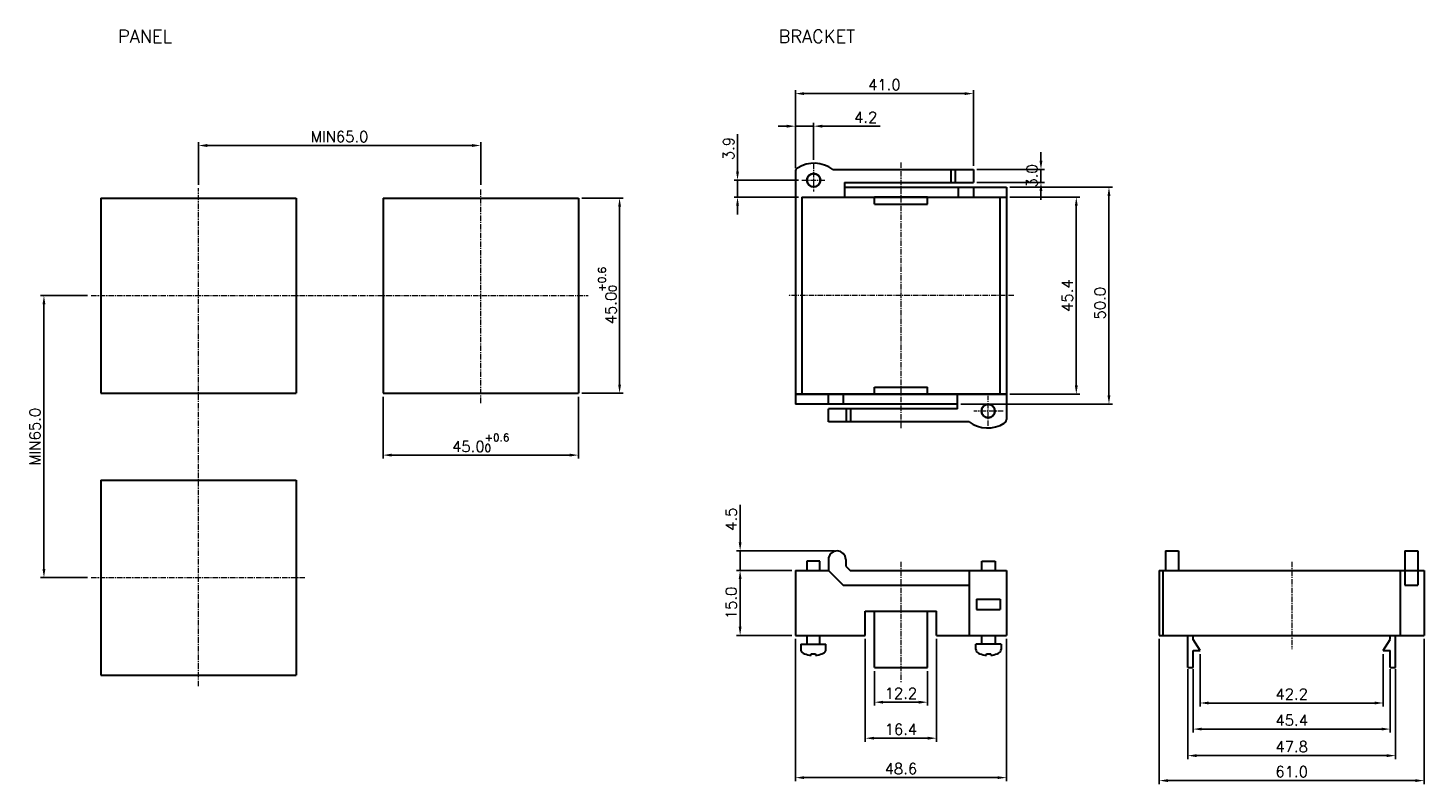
# Model space of a CAD drawing. Extents: x -8 to 560, y -82 to 93.
# Tile 2 of 2: x 238 to 560, y -82 to 93. Entities that reach past the tile are written whole.
import ezdxf
from ezdxf.enums import TextEntityAlignment as Align

# ---------------------------------------------------------------- set-up
doc = ezdxf.new("R2010")
doc.units = 0
doc.linetypes.add('CENTER', pattern=[2, 1.25, -0.25, 0.25, -0.25])
doc.layers.get('DEFPOINTS').update_dxf_attribs({"linetype": 'CONTINUOUS'})
for name, color, linetype, lineweight in [('AM_0', 7, 'CONTINUOUS', 35), ('Z_OM_CENTER', 4, 'CENTER', 13), ('Z_OM_OUTLINE', 7, 'CONTINUOUS', 30)]:
    doc.layers.add(name, color=color, linetype=linetype, lineweight=lineweight)
doc.layers.add('Z_OM_DIM', color=3, linetype='CONTINUOUS')
doc.layers.add('Z_OM_NOTE', color=3, linetype='CONTINUOUS')
doc.styles.get("Standard").update_dxf_attribs({"font": 'txt.shx'})
doc.dimstyles.new('AM_ISO', dxfattribs={"dimtxt": 2.5, "dimasz": 2, "dimexe": 0.8, "dimexo": 0.8, "dimgap": 0.8, "dimtad": 1, "dimdec": 1, "dimzin": 1, "dimdsep": 46, "dimtxsty": 'STANDARD', "dimcen": 0, "dimclrd": 256, "dimclre": 256, "dimclrt": 2, "dimadec": 0, "dimazin": 2, "dimtp": 0.1, "dimtm": 0.1, "dimtfac": 0.71, "dimtdec": 1, "dimtmove": 0, "dimatfit": 3, "dimfxl": 1, "dimlwd": -1, "dimlwe": -1, "dimarcsym": 0})

# ---------------------------------------------------------------- blocks, each defined once
blk = doc.blocks.new('*D16')
at = {"layer": 'DEFPOINTS', "color": 0}
for p in [(342.19, 65.42), (277.19, 55.57), (342.19, 55.57)]:
    blk.add_point(p, dxfattribs=at)
at = {"layer": 'Z_OM_DIM'}
for p, q in [((277.19, 56.37), (277.19, 66.22)), ((279.19, 65.42), (340.19, 65.42)), ((342.19, 56.37), (342.19, 66.22))]:
    blk.add_line(p, q, dxfattribs=at)
for points in [[(279.19, 65.76), (279.19, 65.09), (277.19, 65.42)], [(340.19, 65.76), (340.19, 65.09), (342.19, 65.42)]]:
    blk.add_solid(points, dxfattribs=at)
at = {"layer": 'Z_OM_DIM', "color": 2, "insert": (309.69, 67.47), "char_height": 2.5, "attachment_point": 5}
blk.add_mtext('MIN65.0', dxfattribs=at)
blk = doc.blocks.new('*D17')
at = {"layer": 'DEFPOINTS', "color": 0}
for p in [(252.44, 30.82), (241.58, -34.18), (252.44, -34.18)]:
    blk.add_point(p, dxfattribs=at)
at = {"layer": 'Z_OM_DIM'}
for p, q in [((251.64, 30.82), (240.78, 30.82)), ((241.58, 28.82), (241.58, -32.18)), ((251.64, -34.18), (240.78, -34.18))]:
    blk.add_line(p, q, dxfattribs=at)
for points in [[(241.25, 28.82), (241.91, 28.82), (241.58, 30.82)], [(241.25, -32.18), (241.91, -32.18), (241.58, -34.18)]]:
    blk.add_solid(points, dxfattribs=at)
at = {"layer": 'Z_OM_DIM', "color": 2, "insert": (239.53, -1.68), "char_height": 2.5, "attachment_point": 5, "rotation": 90}
blk.add_mtext('MIN65.0', dxfattribs=at)
blk = doc.blocks.new('*D18')
at = {"layer": 'DEFPOINTS', "color": 0}
for p in [(319.69, 8.32), (364.69, 8.32), (364.69, -5.94)]:
    blk.add_point(p, dxfattribs=at)
at = {"layer": 'Z_OM_DIM'}
for p, q in [((319.69, 7.52), (319.69, -6.74)), ((364.69, 7.52), (364.69, -6.74)), ((321.69, -5.94), (362.69, -5.94))]:
    blk.add_line(p, q, dxfattribs=at)
for points in [[(321.69, -5.61), (321.69, -6.27), (319.69, -5.94)], [(362.69, -5.61), (362.69, -6.27), (364.69, -5.94)]]:
    blk.add_solid(points, dxfattribs=at)
at = {"layer": 'Z_OM_DIM', "color": 2, "insert": (342.19, -3.1), "char_height": 2.5, "attachment_point": 5}
blk.add_mtext('45.0{\\H0.7x;\\S+0.6^ 0;}', dxfattribs=at)
blk = doc.blocks.new('*D1')
at = {"layer": 'DEFPOINTS', "color": 0}
for p in [(432.9, -54.91), (445.1, -54.91), (445.1, -62.89)]:
    blk.add_point(p, dxfattribs=at)
at = {"layer": 'Z_OM_DIM'}
for p, q in [((432.9, -55.71), (432.9, -63.69)), ((445.1, -55.71), (445.1, -63.69)), ((434.9, -62.89), (443.1, -62.89))]:
    blk.add_line(p, q, dxfattribs=at)
for points in [[(434.9, -62.56), (434.9, -63.23), (432.9, -62.89)], [(443.1, -62.56), (443.1, -63.23), (445.1, -62.89)]]:
    blk.add_solid(points, dxfattribs=at)
at = {"layer": 'Z_OM_DIM', "color": 2, "insert": (439, -60.84), "char_height": 2.5, "attachment_point": 5}
blk.add_mtext('12.2', dxfattribs=at)
blk = doc.blocks.new('*D2')
at = {"layer": 'DEFPOINTS', "color": 0}
for p in [(430.8, -47.51), (447.2, -47.51), (447.2, -71.19)]:
    blk.add_point(p, dxfattribs=at)
at = {"layer": 'Z_OM_DIM'}
for p, q in [((430.8, -48.31), (430.8, -71.99)), ((447.2, -48.31), (447.2, -71.99)), ((432.8, -71.19), (445.2, -71.19))]:
    blk.add_line(p, q, dxfattribs=at)
for points in [[(432.8, -70.86), (432.8, -71.52), (430.8, -71.19)], [(445.2, -70.86), (445.2, -71.52), (447.2, -71.19)]]:
    blk.add_solid(points, dxfattribs=at)
at = {"layer": 'Z_OM_DIM', "color": 2, "insert": (439, -69.14), "char_height": 2.5, "attachment_point": 5}
blk.add_mtext('16.4', dxfattribs=at)
blk = doc.blocks.new('*D3')
at = {"layer": 'DEFPOINTS', "color": 0}
for p in [(401.96, -28.01), (424.5, -28.01), (414.7, -32.51)]:
    blk.add_point(p, dxfattribs=at)
at = {"layer": 'Z_OM_DIM'}
for p, q in [((401.96, -26.01), (401.96, -17.41)), ((423.7, -28.01), (401.16, -28.01)), ((401.96, -32.51), (401.96, -28.01)), ((413.9, -32.51), (401.16, -32.51)), ((401.96, -34.51), (401.96, -36.51))]:
    blk.add_line(p, q, dxfattribs=at)
for points in [[(401.63, -26.01), (402.29, -26.01), (401.96, -28.01)], [(401.63, -34.51), (402.29, -34.51), (401.96, -32.51)]]:
    blk.add_solid(points, dxfattribs=at)
at = {"layer": 'Z_OM_DIM', "color": 2, "insert": (399.91, -20.71), "char_height": 2.5, "attachment_point": 5, "rotation": 90}
blk.add_mtext('4.5', dxfattribs=at)
blk = doc.blocks.new('*D4')
at = {"layer": 'DEFPOINTS', "color": 0}
for p in [(414.7, -32.51), (401.96, -47.51), (414.7, -47.51)]:
    blk.add_point(p, dxfattribs=at)
at = {"layer": 'Z_OM_DIM'}
for p, q in [((413.9, -32.51), (401.16, -32.51)), ((401.96, -34.51), (401.96, -45.51)), ((413.9, -47.51), (401.16, -47.51))]:
    blk.add_line(p, q, dxfattribs=at)
for points in [[(401.63, -34.51), (402.29, -34.51), (401.96, -32.51)], [(401.63, -45.51), (402.29, -45.51), (401.96, -47.51)]]:
    blk.add_solid(points, dxfattribs=at)
at = {"layer": 'Z_OM_DIM', "color": 2, "insert": (399.91, -40.01), "char_height": 2.5, "attachment_point": 5, "rotation": 90}
blk.add_mtext('15.0', dxfattribs=at)
blk = doc.blocks.new('*D5')
at = {"layer": 'DEFPOINTS', "color": 0}
for p in [(414.7, -47.51), (463.3, -47.51), (463.3, -80.28)]:
    blk.add_point(p, dxfattribs=at)
at = {"layer": 'Z_OM_DIM'}
for p, q in [((414.7, -48.31), (414.7, -81.08)), ((463.3, -48.31), (463.3, -81.08)), ((416.7, -80.28), (461.3, -80.28))]:
    blk.add_line(p, q, dxfattribs=at)
for points in [[(416.7, -79.95), (416.7, -80.61), (414.7, -80.28)], [(461.3, -79.95), (461.3, -80.61), (463.3, -80.28)]]:
    blk.add_solid(points, dxfattribs=at)
at = {"layer": 'Z_OM_DIM', "color": 2, "insert": (439, -78.23), "char_height": 2.5, "attachment_point": 5}
blk.add_mtext('48.6', dxfattribs=at)
blk = doc.blocks.new('*D6')
at = {"layer": 'DEFPOINTS', "color": 0}
for p in [(507.92, -51.01), (550.12, -51.01), (550.12, -63.08)]:
    blk.add_point(p, dxfattribs=at)
at = {"layer": 'Z_OM_DIM'}
for p, q in [((507.92, -51.81), (507.92, -63.88)), ((550.12, -51.81), (550.12, -63.88)), ((509.92, -63.08), (548.12, -63.08))]:
    blk.add_line(p, q, dxfattribs=at)
for points in [[(509.92, -62.74), (509.92, -63.41), (507.92, -63.08)], [(548.12, -62.74), (548.12, -63.41), (550.12, -63.08)]]:
    blk.add_solid(points, dxfattribs=at)
at = {"layer": 'Z_OM_DIM', "color": 2, "insert": (529.02, -61.03), "char_height": 2.5, "attachment_point": 5}
blk.add_mtext('42.2', dxfattribs=at)
blk = doc.blocks.new('*D7')
at = {"layer": 'DEFPOINTS', "color": 0}
for p in [(506.32, -54.51), (551.72, -54.51), (551.72, -69.09)]:
    blk.add_point(p, dxfattribs=at)
at = {"layer": 'Z_OM_DIM'}
for p, q in [((506.32, -55.31), (506.32, -69.89)), ((551.72, -55.31), (551.72, -69.89)), ((508.32, -69.09), (549.72, -69.09))]:
    blk.add_line(p, q, dxfattribs=at)
for points in [[(508.32, -68.75), (508.32, -69.42), (506.32, -69.09)], [(549.72, -68.75), (549.72, -69.42), (551.72, -69.09)]]:
    blk.add_solid(points, dxfattribs=at)
at = {"layer": 'Z_OM_DIM', "color": 2, "insert": (529.02, -67.04), "char_height": 2.5, "attachment_point": 5}
blk.add_mtext('45.4', dxfattribs=at)
blk = doc.blocks.new('*D8')
at = {"layer": 'DEFPOINTS', "color": 0}
for p in [(505.12, -54.51), (552.92, -54.51), (552.92, -75.21)]:
    blk.add_point(p, dxfattribs=at)
at = {"layer": 'Z_OM_DIM'}
for p, q in [((505.12, -55.31), (505.12, -76.01)), ((552.92, -55.31), (552.92, -76.01)), ((507.12, -75.21), (550.92, -75.21))]:
    blk.add_line(p, q, dxfattribs=at)
for points in [[(507.12, -74.87), (507.12, -75.54), (505.12, -75.21)], [(550.92, -74.87), (550.92, -75.54), (552.92, -75.21)]]:
    blk.add_solid(points, dxfattribs=at)
at = {"layer": 'Z_OM_DIM', "color": 2, "insert": (529.02, -73.16), "char_height": 2.5, "attachment_point": 5}
blk.add_mtext('47.8', dxfattribs=at)
blk = doc.blocks.new('*D9')
at = {"layer": 'DEFPOINTS', "color": 0}
for p in [(498.52, -47.51), (559.52, -47.51), (559.52, -80.97)]:
    blk.add_point(p, dxfattribs=at)
at = {"layer": 'Z_OM_DIM'}
for p, q in [((498.52, -48.31), (498.52, -81.77)), ((559.52, -48.31), (559.52, -81.77)), ((500.52, -80.97), (557.52, -80.97))]:
    blk.add_line(p, q, dxfattribs=at)
for points in [[(500.52, -80.63), (500.52, -81.3), (498.52, -80.97)], [(557.52, -80.63), (557.52, -81.3), (559.52, -80.97)]]:
    blk.add_solid(points, dxfattribs=at)
at = {"layer": 'Z_OM_DIM', "color": 2, "insert": (529.02, -78.92), "char_height": 2.5, "attachment_point": 5}
blk.add_mtext('61.0', dxfattribs=at)
blk = doc.blocks.new('*D10')
at = {"layer": 'DEFPOINTS', "color": 0}
for p in [(414.7, 69.88), (418.9, 61.32), (414.7, 59.39)]:
    blk.add_point(p, dxfattribs=at)
at = {"layer": 'Z_OM_DIM'}
for p, q in [((412.7, 69.88), (410.7, 69.88)), ((414.7, 60.19), (414.7, 70.68)), ((414.7, 69.88), (418.9, 69.88)), ((418.9, 62.12), (418.9, 70.68)), ((420.9, 69.88), (434.2, 69.88))]:
    blk.add_line(p, q, dxfattribs=at)
for points in [[(412.7, 70.21), (412.7, 69.54), (414.7, 69.88)], [(420.9, 70.21), (420.9, 69.54), (418.9, 69.88)]]:
    blk.add_solid(points, dxfattribs=at)
at = {"layer": 'Z_OM_DIM', "color": 2, "insert": (430.9, 71.93), "char_height": 2.5, "attachment_point": 5}
blk.add_mtext('4.2', dxfattribs=at)
blk = doc.blocks.new('*D11')
at = {"layer": 'DEFPOINTS', "color": 0}
for p in [(455.7, 77.38), (414.7, 59.39), (455.7, 59.92)]:
    blk.add_point(p, dxfattribs=at)
at = {"layer": 'Z_OM_DIM'}
for p, q in [((414.7, 60.19), (414.7, 78.18)), ((416.7, 77.38), (453.7, 77.38)), ((455.7, 60.72), (455.7, 78.18))]:
    blk.add_line(p, q, dxfattribs=at)
for points in [[(416.7, 77.72), (416.7, 77.05), (414.7, 77.38)], [(453.7, 77.72), (453.7, 77.05), (455.7, 77.38)]]:
    blk.add_solid(points, dxfattribs=at)
at = {"layer": 'Z_OM_DIM', "color": 2, "insert": (435.18, 79.43), "char_height": 2.5, "attachment_point": 5}
blk.add_mtext('41.0', dxfattribs=at)
blk = doc.blocks.new('*D12')
at = {"layer": 'DEFPOINTS', "color": 0}
for p in [(463.3, 53.52), (479.41, 53.52), (463.3, 8.12)]:
    blk.add_point(p, dxfattribs=at)
at = {"layer": 'Z_OM_DIM'}
for p, q in [((464.1, 53.52), (480.21, 53.52)), ((479.41, 10.12), (479.41, 51.52)), ((464.1, 8.12), (480.21, 8.12))]:
    blk.add_line(p, q, dxfattribs=at)
for points in [[(479.07, 51.52), (479.74, 51.52), (479.41, 53.52)], [(479.07, 10.12), (479.74, 10.12), (479.41, 8.12)]]:
    blk.add_solid(points, dxfattribs=at)
at = {"layer": 'Z_OM_DIM', "color": 2, "insert": (477.36, 30.82), "char_height": 2.5, "attachment_point": 5, "rotation": 90}
blk.add_mtext('45.4', dxfattribs=at)
blk = doc.blocks.new('*D13')
at = {"layer": 'DEFPOINTS', "color": 0}
for p in [(463.3, 55.82), (452, 5.82), (486.93, 5.82)]:
    blk.add_point(p, dxfattribs=at)
at = {"layer": 'Z_OM_DIM'}
for p, q in [((464.1, 55.82), (487.73, 55.82)), ((486.93, 53.82), (486.93, 7.82)), ((452.8, 5.82), (487.73, 5.82))]:
    blk.add_line(p, q, dxfattribs=at)
for points in [[(486.6, 53.82), (487.26, 53.82), (486.93, 55.82)], [(486.6, 7.82), (487.26, 7.82), (486.93, 5.82)]]:
    blk.add_solid(points, dxfattribs=at)
at = {"layer": 'Z_OM_DIM', "color": 2, "insert": (484.88, 29.08), "char_height": 2.5, "attachment_point": 5, "rotation": 90}
blk.add_mtext('50.0', dxfattribs=at)
blk = doc.blocks.new('*D14')
at = {"layer": 'DEFPOINTS', "color": 0}
for p in [(401.36, 57.42), (416.2, 57.42), (416.2, 53.52)]:
    blk.add_point(p, dxfattribs=at)
at = {"layer": 'Z_OM_DIM'}
for p, q in [((401.36, 59.42), (401.36, 68.02)), ((415.4, 57.42), (400.56, 57.42)), ((401.36, 53.52), (401.36, 57.42)), ((415.4, 53.52), (400.56, 53.52)), ((401.36, 51.52), (401.36, 49.52))]:
    blk.add_line(p, q, dxfattribs=at)
for points in [[(401.03, 59.42), (401.7, 59.42), (401.36, 57.42)], [(401.03, 51.52), (401.7, 51.52), (401.36, 53.52)]]:
    blk.add_solid(points, dxfattribs=at)
at = {"layer": 'Z_OM_DIM', "color": 2, "insert": (399.31, 64.72), "char_height": 2.5, "attachment_point": 5, "rotation": 90}
blk.add_mtext('3.9', dxfattribs=at)
blk = doc.blocks.new('*D15')
at = {"layer": 'DEFPOINTS', "color": 0}
for p in [(455.7, 59.92), (455.7, 56.92), (471.27, 56.92)]:
    blk.add_point(p, dxfattribs=at)
at = {"layer": 'Z_OM_DIM'}
for p, q in [((471.27, 61.92), (471.27, 63.92)), ((456.5, 59.92), (472.07, 59.92)), ((471.27, 59.92), (471.27, 56.92)), ((456.5, 56.92), (472.07, 56.92)), ((471.27, 54.92), (471.27, 52.92))]:
    blk.add_line(p, q, dxfattribs=at)
for points in [[(470.93, 61.92), (471.6, 61.92), (471.27, 59.92)], [(470.93, 54.92), (471.6, 54.92), (471.27, 56.92)]]:
    blk.add_solid(points, dxfattribs=at)
at = {"layer": 'Z_OM_DIM', "color": 2, "insert": (469.22, 58.42), "char_height": 2.5, "attachment_point": 5, "rotation": 90}
blk.add_mtext('3.0', dxfattribs=at)
blk = doc.blocks.new('*D20')
at = {"layer": 'DEFPOINTS', "color": 0}
for p in [(364.69, 53.32), (374.19, 53.32), (364.69, 8.32)]:
    blk.add_point(p, dxfattribs=at)
at = {"layer": 'Z_OM_DIM'}
for p, q in [((365.49, 53.32), (374.99, 53.32)), ((374.19, 10.32), (374.19, 51.32)), ((365.49, 8.32), (374.99, 8.32))]:
    blk.add_line(p, q, dxfattribs=at)
for points in [[(373.86, 51.32), (374.52, 51.32), (374.19, 53.32)], [(373.86, 10.32), (374.52, 10.32), (374.19, 8.32)]]:
    blk.add_solid(points, dxfattribs=at)
at = {"layer": 'Z_OM_DIM', "color": 2, "insert": (371.35, 30.82), "char_height": 2.5, "attachment_point": 5, "rotation": 90}
blk.add_mtext('45.0{\\H0.7x;\\S+0.6^ 0;}', dxfattribs=at)

msp = doc.modelspace()

# ---------------------------------------------------------------- linework, layer by layer
at = {"layer": 'AM_0'}
for centre in [(418.9, 57.42), (459.1, 4.22)]:
    msp.add_circle(centre, 1.55, dxfattribs=at)
at = {"layer": 'Z_OM_CENTER'}
for p, q in [((418.9, 61.32), (418.9, 54.83)), ((439, 61.52), (439, 0.12)), ((277.19, -59.18), (277.19, 55.57)), ((342.19, 6.07), (342.19, 55.57)), ((416.2, 57.42), (421.65, 57.42)), ((252.44, 30.82), (366.94, 30.82)), ((465.02, 30.82), (412.99, 30.82)), ((459.1, 0.81), (459.1, 7.72)), ((462.58, 4.22), (455.8, 4.22)), ((439, -30.51), (439, -58.5)), ((529.02, -30.51), (529.02, -50.66)), ((252.44, -34.18), (301.94, -34.18))]:
    msp.add_line(p, q, dxfattribs=at)
at = {"layer": 'Z_OM_OUTLINE'}
for p, q in [((414.7, 59.39), (414.7, 5.82)), ((423.3, 59.92), (455.7, 59.92)), ((450.5, 59.92), (450.5, 56.92)), ((451.5, 59.92), (451.5, 56.92)), ((455.7, 59.92), (455.7, 56.92)), ((426, 56.92), (455.7, 56.92)), ((426, 56.92), (426, 53.52)), ((426, 55.82), (463.3, 55.82)), ((452.2, 55.82), (452.2, 53.52)), ((455.7, 55.82), (455.7, 53.52)), ((463.3, 55.82), (463.3, 2.25)), ((254.69, 53.32), (254.69, 8.32)), ((254.69, 53.32), (299.69, 53.32)), ((299.69, 53.32), (299.69, 8.32)), ((319.69, 53.32), (319.69, 8.32)), ((319.69, 53.32), (364.69, 53.32)), ((364.69, 53.32), (364.69, 8.32)), ((416.2, 53.52), (463.3, 53.52)), ((416.2, 53.52), (416.2, 8.12)), ((445.1, 53.52), (432.9, 53.52)), ((432.9, 51.92), (432.9, 53.52)), ((432.9, 51.92), (445.1, 51.92)), ((445.1, 51.92), (445.1, 53.52)), ((461.8, 53.52), (461.8, 8.12)), ((432.9, 9.72), (445.1, 9.72)), ((432.9, 8.12), (432.9, 9.72)), ((445.1, 8.12), (445.1, 9.72)), ((254.69, 8.32), (299.69, 8.32)), ((319.69, 8.32), (364.69, 8.32)), ((463.3, 8.12), (414.7, 8.12)), ((414.7, 8.12), (463.3, 8.12)), ((461.8, 8.12), (414.7, 8.12)), ((422.3, 5.82), (422.3, 8.12)), ((425.8, 5.82), (425.8, 8.12)), ((432.9, 8.12), (445.1, 8.12)), ((452, 4.72), (452, 8.12)), ((452, 5.82), (414.7, 5.82)), ((452, 4.72), (422.3, 4.72)), ((422.3, 1.72), (422.3, 4.72)), ((426.5, 1.72), (426.5, 4.72)), ((427.5, 1.72), (427.5, 4.72)), ((454.7, 1.72), (422.3, 1.72)), ((254.69, -11.68), (254.69, -56.68)), ((254.69, -11.68), (299.69, -11.68)), ((299.69, -11.68), (299.69, -56.68)), ((499.92, -28.01), (499.92, -32.51)), ((499.92, -28.01), (502.92, -28.01)), ((502.92, -28.01), (502.92, -32.51)), ((555.12, -28.01), (555.12, -32.51)), ((555.12, -28.01), (558.12, -28.01)), ((558.12, -28.01), (558.12, -32.51)), ((422.3, -30.01), (422.3, -32.51)), ((426.3, -30.01), (426.3, -31.51)), ((426.3, -31.51), (427.3, -32.51)), ((414.7, -32.51), (414.7, -47.51)), ((414.7, -32.51), (422.3, -32.51)), ((422.3, -32.51), (425.7, -35.91)), ((427.3, -32.51), (463.3, -32.51)), ((454.7, -32.51), (454.7, -47.51)), ((463.3, -32.51), (463.3, -47.51)), ((498.52, -32.51), (559.52, -32.51)), ((498.52, -32.51), (498.52, -47.51)), ((499.34, -32.51), (499.34, -47.51)), ((554.02, -32.51), (554.02, -47.51)), ((555.12, -32.51), (555.12, -35.91)), ((558.12, -32.51), (558.12, -35.91)), ((559.52, -32.51), (559.52, -47.51)), ((425.7, -35.91), (454.7, -35.91)), ((555.12, -35.91), (558.12, -35.91)), ((456.4, -39.11), (456.4, -41.51)), ((456.4, -39.11), (461.9, -39.11)), ((456.4, -41.51), (461.9, -41.51)), ((461.9, -39.11), (461.9, -41.51)), ((430.8, -47.51), (430.8, -41.91)), ((430.8, -41.91), (447.2, -41.91)), ((432.9, -54.91), (432.9, -41.91)), ((445.1, -54.91), (445.1, -41.91)), ((447.2, -47.51), (447.2, -41.91)), ((414.7, -47.51), (430.8, -47.51)), ((447.2, -47.51), (463.3, -47.51)), ((498.52, -47.51), (559.52, -47.51)), ((505.12, -54.91), (505.12, -47.51)), ((506.32, -48.41), (506.32, -47.51)), ((551.72, -48.41), (551.72, -47.51)), ((552.92, -54.91), (552.92, -47.51)), ((507.92, -51.01), (506.32, -48.41)), ((506.32, -51.01), (507.92, -51.01)), ((506.32, -54.91), (506.32, -51.01)), ((550.12, -51.01), (551.72, -48.41)), ((550.12, -51.01), (551.72, -51.01)), ((551.72, -54.91), (551.72, -51.01)), ((254.69, -56.68), (299.69, -56.68)), ((432.9, -54.91), (445.1, -54.91)), ((505.12, -54.91), (506.32, -54.91)), ((551.72, -54.91), (552.92, -54.91))]:
    msp.add_line(p, q, dxfattribs=at)
at = {"layer": 'Z_OM_OUTLINE', "linetype": 'Continuous'}
for p, q in [((417.32, -30.42), (417.32, -32.51)), ((420.32, -30.42), (417.32, -30.42)), ((420.32, -32.51), (420.32, -30.42)), ((457.68, -32.51), (457.68, -30.42)), ((457.68, -30.42), (460.68, -30.42)), ((460.68, -30.42), (460.68, -32.51)), ((417.32, -47.51), (417.32, -49.52)), ((420.32, -49.52), (420.32, -47.51)), ((457.68, -49.52), (457.68, -47.51)), ((460.68, -47.51), (460.68, -49.52)), ((415.92, -49.52), (415.92, -50.71)), ((415.92, -49.52), (418.82, -49.52)), ((418.82, -49.52), (421.72, -49.52)), ((421.72, -50.71), (421.72, -49.52)), ((456.28, -50.71), (456.28, -49.52)), ((459.18, -49.52), (456.28, -49.52)), ((462.08, -49.52), (459.18, -49.52)), ((462.08, -49.52), (462.08, -50.71)), ((416.82, -51.75), (416.82, -51.73)), ((418.32, -52.07), (418.32, -51.73)), ((419.32, -51.73), (419.32, -52.07)), ((420.82, -51.73), (420.82, -51.75)), ((457.18, -51.73), (457.18, -51.75)), ((458.68, -51.73), (458.68, -52.07)), ((459.68, -52.07), (459.68, -51.73)), ((461.18, -51.75), (461.18, -51.73))]:
    msp.add_line(p, q, dxfattribs=at)
at = {"layer": 'Z_OM_OUTLINE'}
for centre, radius, start, end in [((419, 54.02), 7.3, 53.8943, 121.6045), ((415.7, 59.39), 1, 121.6045, 180), ((459, 7.62), 7.3, 233.8943, 301.6045), ((462.3, 2.25), 1, 301.6045, 0), ((424.3, -30.01), 2, 90, 180), ((424.3, -30.01), 2, 0, 90)]:
    msp.add_arc(centre, radius, start, end, dxfattribs=at)
at = {"layer": 'Z_OM_OUTLINE', "linetype": 'Continuous'}
for centre, radius, start, end in [((416.92, -50.71), 1, 180, 245.9174), ((420.72, -50.71), 1, 294.0826, 0), ((457.28, -50.71), 1, 180, 245.9174), ((461.08, -50.71), 1, 294.0826, 0), ((418.82, -46.46), 5.66, 245.9174, 249.2929), ((418.82, -46.46), 5.63, 249.2077, 264.9086), ((418.82, -46.46), 5.29, 264.5773, 275.4227), ((418.82, -46.46), 5.63, 275.0914, 290.7923), ((418.82, -46.46), 5.66, 290.7071, 294.0826), ((459.18, -46.46), 5.66, 245.9174, 249.2929), ((459.18, -46.46), 5.63, 249.2077, 264.9086), ((459.18, -46.46), 5.29, 264.5773, 275.4227), ((459.18, -46.46), 5.63, 275.0914, 290.7923), ((459.18, -46.46), 5.66, 290.7071, 294.0826)]:
    msp.add_arc(centre, radius, start, end, dxfattribs=at)
at = {"layer": 'Z_OM_OUTLINE', "linetype": 'ByBlock'}
msp.add_point((425.8, -28.68), dxfattribs=at)

# ---------------------------------------------------------------- texts
at = {"layer": 'Z_OM_NOTE'}
for s, p in [('PANEL', (264.88, 90.59)), ('BRACKET', (419.63, 90.59))]:
    msp.add_text(s, height=3, dxfattribs=at).set_placement(p, align=Align.MIDDLE)

# ---------------------------------------------------------------- dimensions: what is measured, and where the dimension line sits
at = {"layer": 'Z_OM_DIM'}
for base, p1, p2, picture, middle in [((455.7, 77.38), (414.7, 59.39), (455.7, 59.92), '*D11', (435.18, 77.38)), ((414.7, 69.88), (418.9, 61.32), (414.7, 59.39), '*D10', (430.9, 69.88)), ((559.52, -80.97), (498.52, -47.51), (559.52, -47.51), '*D9', (529.02, -80.97))]:
    dim = msp.add_linear_dim(base=base, p1=p1, p2=p2, dimstyle='AM_ISO', dxfattribs=at)
    dim.commit()
    dim.dimension.update_dxf_attribs({"geometry": picture, "text_midpoint": middle, "dimtype": 160})
dim = msp.add_linear_dim(base=(342.19, 65.42), p1=(277.19, 55.57), p2=(342.19, 55.57), text='MIN<>', dimstyle='AM_ISO', dxfattribs=at)
dim.commit()
dim.dimension.update_dxf_attribs({"geometry": '*D16', "text_midpoint": (309.69, 67.47)})
for base, p1, p2, picture, middle in [((401.36, 57.42), (416.2, 53.52), (416.2, 57.42), '*D14', (399.31, 64.72)), ((479.41, 53.52), (463.3, 8.12), (463.3, 53.52), '*D12', (477.36, 30.82)), ((401.96, -28.01), (414.7, -32.51), (424.5, -28.01), '*D3', (399.91, -20.71)), ((401.96, -47.51), (414.7, -32.51), (414.7, -47.51), '*D4', (399.91, -40.01))]:
    dim = msp.add_linear_dim(base=base, p1=p1, p2=p2, angle=90, dimstyle='AM_ISO', dxfattribs=at)
    dim.commit()
    dim.dimension.update_dxf_attribs({"geometry": picture, "text_midpoint": middle})
for base, p1, p2, picture, middle in [((471.27, 56.92), (455.7, 59.92), (455.7, 56.92), '*D15', (471.27, 58.42)), ((486.93, 5.82), (463.3, 55.82), (452, 5.82), '*D13', (486.93, 29.08))]:
    dim = msp.add_linear_dim(base=base, p1=p1, p2=p2, angle=90, dimstyle='AM_ISO', dxfattribs=at)
    dim.commit()
    dim.dimension.update_dxf_attribs({"geometry": picture, "text_midpoint": middle, "dimtype": 160})
dim = msp.add_linear_dim(base=(374.19, 53.32), p1=(364.69, 8.32), p2=(364.69, 53.32), angle=90, text='<>{\\H0.7x;\\S+0.6^ 0;}', dimstyle='AM_ISO', override={"dimtp": 0.6, "dimtm": 0}, dxfattribs=at)
dim.commit()
dim.dimension.update_dxf_attribs({"geometry": '*D20', "text_midpoint": (374.19, 30.82), "dimtype": 160})
dim = msp.add_linear_dim(base=(241.58, -34.18), p1=(252.44, 30.82), p2=(252.44, -34.18), angle=90, text='MIN<>', dimstyle='AM_ISO', dxfattribs=at)
dim.commit()
dim.dimension.update_dxf_attribs({"geometry": '*D17', "text_midpoint": (239.53, -1.68)})
dim = msp.add_linear_dim(base=(364.69, -5.94), p1=(319.69, 8.32), p2=(364.69, 8.32), text='<>{\\H0.7x;\\S+0.6^ 0;}', dimstyle='AM_ISO', override={"dimtp": 0.6, "dimtm": 0}, dxfattribs=at)
dim.commit()
dim.dimension.update_dxf_attribs({"geometry": '*D18', "text_midpoint": (342.19, -3.1)})
for base, p1, p2, picture, middle in [((463.3, -80.28), (414.7, -47.51), (463.3, -47.51), '*D5', (439, -78.23)), ((447.2, -71.19), (430.8, -47.51), (447.2, -47.51), '*D2', (439, -69.14)), ((550.12, -63.08), (507.92, -51.01), (550.12, -51.01), '*D6', (529.02, -61.03)), ((552.92, -75.21), (505.12, -54.51), (552.92, -54.51), '*D8', (529.02, -73.16)), ((551.72, -69.09), (506.32, -54.51), (551.72, -54.51), '*D7', (529.02, -67.04)), ((445.1, -62.89), (432.9, -54.91), (445.1, -54.91), '*D1', (439, -60.84))]:
    dim = msp.add_linear_dim(base=base, p1=p1, p2=p2, dimstyle='AM_ISO', dxfattribs=at)
    dim.commit()
    dim.dimension.update_dxf_attribs({"geometry": picture, "text_midpoint": middle})

doc.saveas('drawing.dxf')
